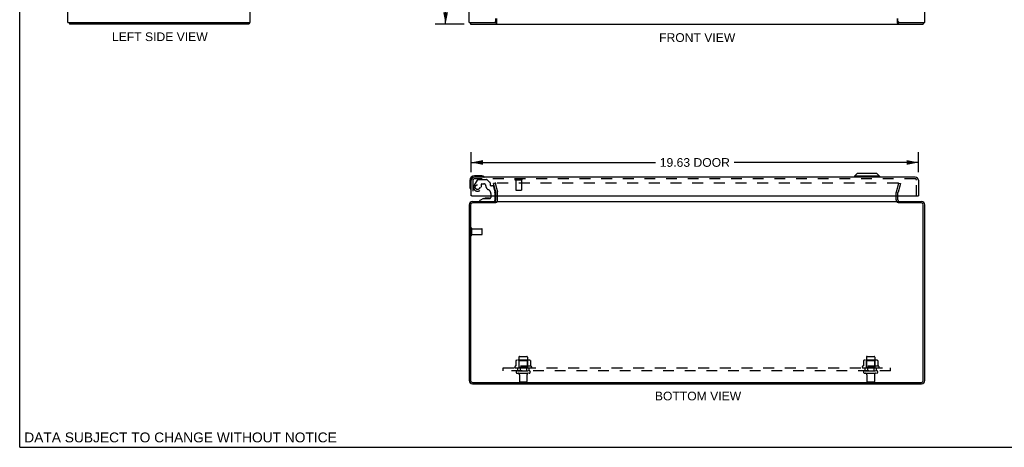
# Model space of a CAD drawing. Header units: inches. Extents: x 0 to 86.4, y 0 to 55.9.
# Tile 1 of 4: x 0 to 43.2, y 0 to 18.8. Entities that reach past the tile are written whole.
import ezdxf

# ---------------------------------------------------------------- set-up
doc = ezdxf.new("R2010")
doc.units = ezdxf.units.IN
doc.header["$LTSCALE"] = 4.754237
doc.header["$MEASUREMENT"] = 0
doc.linetypes.add('HIDDEN', pattern=[0.2, 0.1, -0.1])
doc.layers.get('0').update_dxf_attribs({"linetype": 'CONTINUOUS'})
for name, color, linetype in [('DEFAULT_2', 8, 'HIDDEN'), ('DIMENSIONS', 7, 'CONTINUOUS'), ('DOOR_ASSEMBLY', 7, 'CONTINUOUS'), ('SUBPANEL', 7, 'CONTINUOUS')]:
    doc.layers.add(name, color=color, linetype=linetype)
doc.styles.get("Standard").update_dxf_attribs({"font": 'arial.ttf'})
doc.dimstyles.new('DIMSTYLE_1', dxfattribs={"dimtxt": 0.381356, "dimasz": 0.508475, "dimexe": 0.09, "dimexo": 0.07, "dimgap": 0.0375, "dimtad": 0, "dimtih": 1, "dimtoh": 1, "dimzin": 4, "dimdsep": 46, "dimtxsty": 'Standard', "dimblk": '_FILLED', "dimblk1": '_FILLED', "dimblk2": '_FILLED', "dimcen": 0.09, "dimadec": 3, "dimazin": 1, "dimtfac": 1, "dimtdec": 3, "dimtofl": 0, "dimtmove": 0, "dimatfit": 3, "dimldrblk": '_FILLED', "dimfxl": 0, "dimtolj": 1, "dimtzin": 4, "dimarcsym": 0})

# ---------------------------------------------------------------- blocks, each defined once
blk = doc.blocks.new('_FILLED')
at = {"color": 0, "linetype": 'ByBlock'}
blk.add_solid([(0, 0), (-1, 0.2), (-1, -0.2)], dxfattribs=at)
blk = doc.blocks.new('*D2')
at = {"layer": 'DIMENSIONS', "color": 2, "linetype": 'Continuous'}
for p, q in [((19.514, 38.569), (18.239, 38.569)), ((18.696, 38.569), (18.696, 28.95)), ((18.696, 18.569), (18.696, 28.187)), ((19.514, 18.569), (18.239, 18.569))]:
    blk.add_line(p, q, dxfattribs=at)
at = {"layer": 'DIMENSIONS', "color": 2, "linetype": 'Continuous', "xscale": 0.5084745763, "yscale": 0.5084745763, "zscale": 0.5084745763}
for p, rotation in [((18.696, 38.569), 90), ((18.696, 18.569), 270)]:
    blk.add_blockref('_FILLED', p, dxfattribs=dict(at, rotation=rotation))
at = {"layer": 'DIMENSIONS', "color": 2, "linetype": 'Continuous', "insert": (18.696, 28.759), "char_height": 0.3814, "width": 1.33262, "attachment_point": 2, "line_spacing_factor": 0.9}
blk.add_mtext('20.00', dxfattribs=at)
blk = doc.blocks.new('*D5')
at = {"layer": 'DIMENSIONS', "color": 2, "linetype": 'Continuous'}
for p, q in [((19.822, 12.072), (19.822, 12.955)), ((39.447, 12.072), (39.447, 12.955)), ((19.822, 12.497), (27.906, 12.497)), ((39.447, 12.497), (31.364, 12.497))]:
    blk.add_line(p, q, dxfattribs=at)
at = {"layer": 'DIMENSIONS', "color": 2, "linetype": 'Continuous', "xscale": 0.5084745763, "yscale": 0.5084745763, "zscale": 0.5084745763, "rotation": 180}
blk.add_blockref('_FILLED', (19.822, 12.497), dxfattribs=at)
at = {"layer": 'DIMENSIONS', "color": 2, "linetype": 'Continuous', "xscale": 0.5084745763, "yscale": 0.5084745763, "zscale": 0.5084745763}
blk.add_blockref('_FILLED', (39.447, 12.497), dxfattribs=at)
at = {"layer": 'DIMENSIONS', "color": 2, "linetype": 'Continuous', "insert": (29.635, 12.688), "char_height": 0.3814, "width": 3.07637, "attachment_point": 2, "line_spacing_factor": 0.9}
blk.add_mtext('19.63 DOOR', dxfattribs=at)

msp = doc.modelspace()

# ---------------------------------------------------------------- linework, layer by layer
at = {"color": 7, "linetype": 'Continuous'}
for p, q in [((0, 0), (0, 55.932)), ((2.181, 18.644), (2.181, 18.569)), ((10.055, 18.644), (10.055, 18.569)), ((19.79, 18.644), (19.79, 18.569)), ((20.899, 18.644), (20.842, 18.644)), ((20.899, 18.644), (20.899, 18.569)), ((38.612, 18.644), (38.555, 18.644)), ((38.555, 18.644), (38.555, 18.569)), ((39.664, 18.644), (39.664, 18.569)), ((20.902, 10.722), (20.902, 10.783)), ((38.552, 10.722), (38.552, 10.783)), ((0, 0), (86.441, 0))]:
    msp.add_line(p, q, dxfattribs=at)
at = {"color": 3, "linetype": 'Continuous'}
for p, q in [((2.118, 18.644), (2.118, 38.494)), ((10.118, 18.644), (10.118, 38.494)), ((19.727, 18.644), (19.727, 38.494)), ((39.727, 18.644), (39.727, 38.494)), ((2.118, 18.644), (10.118, 18.644)), ((19.727, 18.644), (20.842, 18.644)), ((20.902, 18.704), (20.902, 18.819)), ((20.929, 18.819), (20.929, 18.612)), ((38.525, 18.612), (38.525, 18.819)), ((38.534, 18.597), (38.537, 18.589)), ((38.552, 18.704), (38.552, 18.819)), ((38.612, 18.644), (39.727, 18.644)), ((10.055, 18.569), (2.181, 18.569)), ((19.79, 18.569), (39.664, 18.569)), ((20.902, 10.853), (20.902, 11.026)), ((38.552, 10.853), (38.552, 11.026)), ((19.727, 10.638), (19.727, 2.928)), ((19.79, 10.64), (19.79, 2.926)), ((20.899, 10.72), (19.87, 10.72)), ((19.872, 10.783), (20.902, 10.783)), ((20.929, 10.783), (38.525, 10.783)), ((38.552, 10.783), (39.582, 10.783)), ((39.584, 10.72), (38.555, 10.72)), ((39.664, 2.926), (39.664, 10.64)), ((39.727, 2.928), (39.727, 10.638)), ((19.87, 2.846), (39.584, 2.846)), ((19.872, 2.783), (39.582, 2.783))]:
    msp.add_line(p, q, dxfattribs=at)
for points in [[(10.067, 18.589), (10.066, 18.585), (10.065, 18.583), (10.065, 18.581), (10.064, 18.579), (10.063, 18.577), (10.063, 18.576), (10.062, 18.574), (10.061, 18.573), (10.061, 18.572), (10.06, 18.571), (10.059, 18.57), (10.059, 18.57), (10.058, 18.569), (10.057, 18.569), (10.056, 18.569), (10.055, 18.569)], [(10.077, 18.612), (10.076, 18.61), (10.075, 18.609), (10.074, 18.607), (10.073, 18.606), (10.072, 18.604), (10.071, 18.601), (10.07, 18.599), (10.069, 18.597), (10.068, 18.594), (10.068, 18.592), (10.067, 18.589)], [(20.918, 18.589), (20.917, 18.587), (20.916, 18.585), (20.915, 18.583), (20.914, 18.581), (20.913, 18.579), (20.911, 18.577), (20.91, 18.576), (20.909, 18.574), (20.908, 18.573), (20.907, 18.572), (20.906, 18.571), (20.905, 18.57), (20.904, 18.57), (20.903, 18.569), (20.902, 18.569), (20.9, 18.569), (20.899, 18.569)], [(20.929, 18.612), (20.928, 18.61), (20.927, 18.609), (20.926, 18.607), (20.925, 18.606), (20.924, 18.604), (20.923, 18.601), (20.922, 18.599), (20.921, 18.597), (20.918, 18.589)], [(38.525, 18.612), (38.526, 18.61), (38.527, 18.609), (38.528, 18.607), (38.529, 18.606), (38.53, 18.604), (38.532, 18.601), (38.533, 18.599), (38.534, 18.597)], [(38.537, 18.589), (38.538, 18.587), (38.539, 18.585), (38.54, 18.583), (38.541, 18.581), (38.542, 18.579), (38.543, 18.577), (38.544, 18.576), (38.545, 18.574), (38.546, 18.573), (38.547, 18.572), (38.548, 18.571), (38.549, 18.57), (38.551, 18.57), (38.552, 18.569), (38.553, 18.569), (38.554, 18.569), (38.555, 18.569)]]:
    msp.add_lwpolyline(points, dxfattribs=at)
at = {"color": 7, "linetype": 'Continuous'}
for points in [[(20.912, 18.654), (20.91, 18.652), (20.909, 18.65), (20.908, 18.649), (20.907, 18.648), (20.906, 18.647), (20.905, 18.646), (20.904, 18.645), (20.903, 18.644), (20.902, 18.644), (20.901, 18.644), (20.9, 18.644), (20.899, 18.644)], [(20.929, 18.664), (20.928, 18.665), (20.927, 18.665), (20.926, 18.665), (20.925, 18.664), (20.924, 18.664), (20.923, 18.664), (20.922, 18.664), (20.921, 18.663), (20.92, 18.662), (20.918, 18.662), (20.917, 18.661), (20.916, 18.66), (20.915, 18.659), (20.915, 18.658), (20.914, 18.657), (20.913, 18.655), (20.912, 18.654)], [(38.525, 18.664), (38.526, 18.665), (38.528, 18.665), (38.529, 18.665), (38.53, 18.664), (38.531, 18.664), (38.532, 18.664), (38.533, 18.664), (38.534, 18.663), (38.535, 18.662), (38.536, 18.662), (38.537, 18.661), (38.538, 18.66), (38.539, 18.659), (38.54, 18.658), (38.541, 18.657), (38.542, 18.655), (38.543, 18.654), (38.545, 18.652)], [(38.545, 18.652), (38.545, 18.65), (38.546, 18.649), (38.547, 18.648), (38.548, 18.647), (38.549, 18.646), (38.55, 18.645), (38.551, 18.644), (38.552, 18.644), (38.553, 18.644), (38.554, 18.644), (38.555, 18.644)]]:
    msp.add_lwpolyline(points, dxfattribs=at)
at = {"color": 3, "linetype": 'Continuous'}
for centre, radius, start, end in [((9.973, 18.714), 0.145, 315.3986, 331.1263), ((20.842, 18.704), 0.06, 270, 360), ((38.612, 18.704), 0.06, 180, 270), ((20.832, 10.853), 0.07, 275.5419, 360), ((38.622, 10.853), 0.07, 180, 264.4582), ((19.872, 10.638), 0.145, 90, 180), ((19.87, 10.64), 0.08, 90, 180), ((39.582, 10.638), 0.145, 0, 90), ((39.584, 10.64), 0.08, 0, 90), ((19.872, 2.928), 0.145, 180, 270), ((19.87, 2.926), 0.08, 180, 270), ((39.582, 2.928), 0.145, 270, 360), ((39.584, 2.926), 0.08, 270, 360)]:
    msp.add_arc(centre, radius, start, end, dxfattribs=at)
at = {"layer": 'DEFAULT_2', "color": 8, "linetype": 'HIDDEN'}
for p, q in [((20.87, 11.596), (20.798, 11.576)), ((20.901, 11.192), (20.798, 11.576)), ((20.87, 11.596), (20.973, 11.211)), ((38.553, 11.596), (20.902, 11.596)), ((38.481, 11.211), (38.584, 11.596)), ((38.657, 11.576), (38.554, 11.192)), ((38.584, 11.596), (38.657, 11.576)), ((20.902, 11.026), (20.902, 11.182)), ((20.977, 10.853), (20.977, 11.182)), ((38.477, 10.853), (38.477, 11.182)), ((38.552, 11.026), (38.552, 11.182)), ((19.802, 9.316), (19.802, 9.6)), ((19.845, 9.316), (19.845, 9.6)), ((19.845, 9.582), (20.292, 9.582)), ((20.302, 9.344), (20.302, 9.572)), ((19.845, 9.334), (20.292, 9.334)), ((21.915, 3.953), (21.915, 3.358)), ((21.945, 3.983), (22.26, 3.983)), ((22.29, 3.953), (22.29, 3.358)), ((37.165, 3.953), (37.165, 3.358)), ((37.195, 3.983), (37.51, 3.983)), ((37.54, 3.953), (37.54, 3.358)), ((22.458, 3.553), (21.746, 3.553)), ((21.768, 3.483), (22.436, 3.483)), ((21.783, 3.798), (21.783, 3.58)), ((22.358, 3.819), (21.847, 3.819)), ((21.919, 3.799), (21.899, 3.819)), ((21.919, 3.503), (21.899, 3.483)), ((21.919, 3.503), (21.919, 3.799)), ((22.286, 3.799), (21.919, 3.799)), ((22.286, 3.503), (21.919, 3.503)), ((22.286, 3.799), (22.306, 3.819)), ((22.286, 3.503), (22.286, 3.799)), ((22.286, 3.503), (22.306, 3.483)), ((22.421, 3.798), (22.421, 3.58)), ((37.708, 3.553), (36.996, 3.553)), ((37.018, 3.483), (37.686, 3.483)), ((37.033, 3.798), (37.033, 3.58)), ((37.608, 3.819), (37.097, 3.819)), ((37.169, 3.799), (37.149, 3.819)), ((37.169, 3.503), (37.149, 3.483)), ((37.536, 3.799), (37.169, 3.799)), ((37.169, 3.503), (37.169, 3.799)), ((37.536, 3.503), (37.169, 3.503)), ((37.536, 3.799), (37.556, 3.819)), ((37.536, 3.503), (37.536, 3.799)), ((37.536, 3.503), (37.556, 3.483)), ((37.671, 3.798), (37.671, 3.58)), ((21.845, 3.358), (22.36, 3.358)), ((21.845, 3.248), (22.36, 3.248)), ((21.937, 3.186), (21.937, 2.888)), ((22.267, 3.186), (22.267, 2.888)), ((37.095, 3.358), (37.61, 3.358)), ((37.095, 3.248), (37.61, 3.248)), ((37.187, 3.186), (37.187, 2.888)), ((37.517, 3.186), (37.517, 2.888)), ((22.237, 2.858), (21.967, 2.858)), ((37.487, 2.858), (37.217, 2.858))]:
    msp.add_line(p, q, dxfattribs=at)
for points in [[(20.902, 11.596), (20.9, 11.596), (20.898, 11.595), (20.897, 11.595), (20.895, 11.595), (20.894, 11.594), (20.892, 11.593), (20.891, 11.592), (20.889, 11.592), (20.888, 11.59), (20.887, 11.589), (20.886, 11.588), (20.885, 11.587), (20.884, 11.585), (20.883, 11.584), (20.883, 11.583), (20.882, 11.581), (20.882, 11.579), (20.882, 11.578), (20.882, 11.576)], [(20.882, 11.576), (20.882, 11.575), (20.882, 11.573), (20.882, 11.572)], [(38.57, 11.585), (38.569, 11.587), (38.568, 11.588), (38.567, 11.589), (38.566, 11.59), (38.565, 11.592), (38.564, 11.592), (38.562, 11.593), (38.561, 11.594), (38.559, 11.595), (38.558, 11.595), (38.556, 11.595), (38.554, 11.596), (38.553, 11.596)], [(38.57, 11.585), (38.571, 11.584), (38.572, 11.583), (38.572, 11.581), (38.572, 11.579), (38.573, 11.578), (38.573, 11.576)], [(38.573, 11.576), (38.573, 11.575), (38.572, 11.573), (38.572, 11.572)], [(21.783, 3.58), (21.783, 3.578), (21.783, 3.577), (21.783, 3.576), (21.782, 3.575), (21.782, 3.575), (21.782, 3.574), (21.781, 3.574), (21.781, 3.573), (21.781, 3.573), (21.78, 3.572), (21.78, 3.572), (21.78, 3.572), (21.779, 3.572), (21.779, 3.571), (21.779, 3.571), (21.779, 3.571), (21.778, 3.571), (21.778, 3.571)], [(21.789, 3.807), (21.788, 3.806), (21.786, 3.805), (21.785, 3.804), (21.784, 3.802), (21.784, 3.801), (21.783, 3.799), (21.783, 3.798)], [(22.415, 3.807), (22.417, 3.806), (22.418, 3.805), (22.419, 3.804), (22.42, 3.802), (22.421, 3.801), (22.421, 3.799), (22.421, 3.798)], [(22.426, 3.571), (22.426, 3.571), (22.426, 3.571), (22.426, 3.571), (22.425, 3.571), (22.425, 3.572), (22.425, 3.572), (22.424, 3.572), (22.424, 3.572), (22.424, 3.573), (22.423, 3.573), (22.423, 3.574), (22.423, 3.574), (22.422, 3.575), (22.422, 3.575), (22.422, 3.576), (22.421, 3.577), (22.421, 3.578), (22.421, 3.58)], [(37.033, 3.58), (37.033, 3.578), (37.033, 3.577), (37.033, 3.576), (37.032, 3.575), (37.032, 3.575), (37.032, 3.574), (37.031, 3.574), (37.031, 3.573), (37.031, 3.573), (37.03, 3.572), (37.03, 3.572), (37.03, 3.572), (37.029, 3.572), (37.029, 3.571), (37.029, 3.571), (37.029, 3.571), (37.028, 3.571), (37.028, 3.571)], [(37.039, 3.807), (37.038, 3.806), (37.036, 3.805), (37.035, 3.804), (37.034, 3.802), (37.034, 3.801), (37.033, 3.799), (37.033, 3.798)], [(37.665, 3.807), (37.667, 3.806), (37.668, 3.805), (37.669, 3.804), (37.67, 3.802), (37.671, 3.801), (37.671, 3.799), (37.671, 3.798)], [(37.676, 3.571), (37.676, 3.571), (37.676, 3.571), (37.676, 3.571), (37.675, 3.571), (37.675, 3.572), (37.675, 3.572), (37.674, 3.572), (37.674, 3.572), (37.674, 3.573), (37.673, 3.573), (37.673, 3.574), (37.673, 3.574), (37.672, 3.575), (37.672, 3.575), (37.672, 3.576), (37.671, 3.577), (37.671, 3.578), (37.671, 3.58)]]:
    msp.add_lwpolyline(points, dxfattribs=at)
for centre, radius, start, end in [((20.862, 11.182), 0.04, 0, 15), ((20.832, 10.853), 0.145, 308.7549, 360), ((20.862, 11.182), 0.115, 0, 15), ((38.592, 11.182), 0.115, 165, 180), ((38.622, 10.853), 0.145, 180, 231.2451), ((38.592, 11.182), 0.04, 165, 180), ((19.824, 9.6), 0.0215, 360, 180), ((20.292, 9.572), 0.01, 360, 90), ((19.824, 9.316), 0.0215, 180, 0), ((20.292, 9.344), 0.01, 270, 0), ((21.945, 3.953), 0.03, 90, 180), ((22.26, 3.953), 0.03, 0, 90), ((37.195, 3.953), 0.03, 90, 180), ((37.51, 3.953), 0.03, 0, 90), ((21.768, 3.521), 0.0384, 124.4497, 270), ((22.102, 2.953), 0.698, 117.6814, 120.6631), ((21.847, 3.678), 0.141, 90, 113.95), ((22.358, 3.678), 0.141, 66.05, 90), ((22.102, 2.953), 0.698, 59.3369, 62.3186), ((22.436, 3.521), 0.0384, 270, 55.5503), ((37.018, 3.521), 0.0384, 124.4497, 270), ((37.352, 2.953), 0.698, 117.6814, 120.6631), ((37.097, 3.678), 0.141, 90, 113.95), ((37.608, 3.678), 0.141, 66.05, 90), ((37.352, 2.953), 0.698, 59.3369, 62.3186), ((37.686, 3.521), 0.0384, 270, 55.5503), ((21.845, 3.303), 0.055, 90, 270), ((21.875, 3.186), 0.0625, 0, 90), ((22.33, 3.186), 0.0625, 90, 180), ((22.36, 3.303), 0.055, 270, 90), ((37.095, 3.303), 0.055, 90, 270), ((37.125, 3.186), 0.0625, 0, 90), ((37.58, 3.186), 0.0625, 90, 180), ((37.61, 3.303), 0.055, 270, 90), ((21.967, 2.888), 0.03, 180, 270), ((22.237, 2.888), 0.03, 270, 360), ((37.217, 2.888), 0.03, 180, 270), ((37.487, 2.888), 0.03, 270, 360)]:
    msp.add_arc(centre, radius, start, end, dxfattribs=at)
at = {"layer": 'DOOR_ASSEMBLY', "color": 7, "linetype": 'Continuous'}
for p, q in [((19.762, 11.711), (19.762, 11.422)), ((20.252, 11.911), (19.962, 11.911)), ((20.289, 11.908), (20.252, 11.911)), ((36.764, 12.009), (36.645, 11.89)), ((37.748, 11.89), (36.645, 11.89)), ((36.645, 11.89), (36.645, 11.851)), ((37.63, 12.009), (36.764, 12.009)), ((37.63, 12.009), (37.748, 11.89)), ((37.748, 11.89), (37.748, 11.851)), ((19.762, 11.422), (19.765, 11.384)), ((19.85, 11.026), (19.822, 11.026)), ((20.366, 10.921), (20.196, 10.823)), ((20.196, 10.783), (20.196, 10.823)), ((20.366, 10.921), (20.648, 10.921)), ((20.53, 10.938), (20.46, 10.938)), ((20.6, 10.938), (20.53, 10.938)), ((20.68, 11.026), (20.68, 10.953)), ((20.865, 10.862), (20.865, 11.026)), ((39.419, 11.026), (39.447, 11.026))]:
    msp.add_line(p, q, dxfattribs=at)
at = {"layer": 'DOOR_ASSEMBLY', "color": 3, "linetype": 'Continuous'}
for p, q in [((19.822, 11.026), (19.822, 11.716)), ((39.312, 11.851), (19.957, 11.851)), ((39.447, 11.716), (39.447, 11.026)), ((19.85, 11.026), (39.419, 11.026))]:
    msp.add_line(p, q, dxfattribs=at)
at = {"layer": 'DOOR_ASSEMBLY', "color": 8, "linetype": 'HIDDEN'}
for p, q in [((19.897, 11.716), (19.897, 11.026)), ((20.074, 11.727), (19.944, 11.502)), ((39.312, 11.776), (19.957, 11.776)), ((20.109, 11.747), (20.494, 11.747)), ((20.644, 11.615), (20.523, 11.736)), ((21.755, 11.733), (22.039, 11.733)), ((21.773, 11.733), (21.773, 11.286)), ((22.021, 11.733), (22.021, 11.286)), ((39.372, 11.026), (39.372, 11.716)), ((20.274, 11.413), (20.274, 11.546)), ((20.29, 11.562), (20.374, 11.562)), ((20.648, 11.603), (20.648, 11.531)), ((20.761, 11.472), (20.707, 11.472)), ((20.791, 11.449), (20.861, 11.189)), ((21.783, 11.276), (22.011, 11.276)), ((20.68, 11.134), (20.68, 11.026)), ((20.865, 11.026), (20.865, 11.157)), ((20.196, 10.783), (20.786, 10.783))]:
    msp.add_line(p, q, dxfattribs=at)
msp.add_circle((20.097, 11.413), 0.102, dxfattribs=at)
at = {"layer": 'DOOR_ASSEMBLY', "color": 7, "linetype": 'Continuous'}
for centre, radius, start, end in [((19.962, 11.711), 0.2, 90, 180), ((20.252, 11.661), 0.25, 59.1101, 90), ((20.372, 11.866), 0.015, 270, 353.6204), ((20.372, 11.863), 0.015, 6.3796, 59.1101), ((20.012, 11.422), 0.25, 180, 210.8899), ((19.811, 11.301), 0.015, 210.8899, 263.6204), ((19.807, 11.301), 0.015, 276.3796, 360), ((20.46, 10.848), 0.09, 90, 125.4682), ((20.6, 10.848), 0.09, 54.7746, 90), ((20.648, 10.953), 0.0317, 270, 360), ((20.786, 10.862), 0.0787, 270, 360)]:
    msp.add_arc(centre, radius, start, end, dxfattribs=at)
at = {"layer": 'DOOR_ASSEMBLY', "color": 3, "linetype": 'Continuous'}
for centre, start, end in [((19.957, 11.716), 90, 180), ((39.312, 11.716), 0, 90)]:
    msp.add_arc(centre, 0.135, start, end, dxfattribs=at)
at = {"layer": 'DOOR_ASSEMBLY', "color": 8, "linetype": 'HIDDEN'}
for centre, radius, start, end in [((19.957, 11.716), 0.06, 90, 180), ((20.109, 11.707), 0.04, 90, 150), ((20.494, 11.707), 0.04, 45, 90), ((21.755, 11.755), 0.0215, 90, 270), ((22.039, 11.755), 0.0215, 270, 90), ((39.312, 11.716), 0.06, 0, 90), ((20.097, 11.413), 0.177, 150, 360), ((20.29, 11.546), 0.0156, 90, 180), ((20.374, 11.472), 0.09, 0, 90), ((20.648, 11.472), 0.185, 180, 245.2678), ((20.493, 11.134), 0.188, 0, 65.2678), ((20.633, 11.603), 0.0156, 0, 45), ((20.707, 11.531), 0.0591, 180, 270), ((20.761, 11.441), 0.0312, 15, 90), ((21.783, 11.286), 0.01, 180, 270), ((22.011, 11.286), 0.01, 270, 360), ((20.74, 11.157), 0.125, 0, 15)]:
    msp.add_arc(centre, radius, start, end, dxfattribs=at)
at = {"layer": 'SUBPANEL', "color": 8, "linetype": 'HIDDEN'}
for p, q in [((21.227, 3.358), (21.227, 3.483)), ((21.227, 3.483), (38.227, 3.483)), ((21.852, 3.483), (21.852, 3.358)), ((21.962, 3.483), (21.962, 3.358)), ((22.243, 3.483), (22.243, 3.358)), ((22.352, 3.483), (22.352, 3.358)), ((37.102, 3.483), (37.102, 3.358)), ((37.212, 3.483), (37.212, 3.358)), ((37.493, 3.483), (37.493, 3.358)), ((37.602, 3.483), (37.602, 3.358)), ((38.227, 3.358), (38.227, 3.483)), ((38.227, 3.358), (21.227, 3.358))]:
    msp.add_line(p, q, dxfattribs=at)

# ---------------------------------------------------------------- texts
at = {"layer": 'DIMENSIONS', "color": 2, "linetype": 'Continuous', "attachment_point": 2, "line_spacing_factor": 0.9}
for s, insert, char_height, width in [('LEFT SIDE VIEW', (6.152, 18.204), 0.38136, 4.1935), ('FRONT VIEW', (29.74, 18.168), 0.3814, 3.33722), ('BOTTOM VIEW', (29.776, 2.44), 0.38136, 3.77954), ('DATA SUBJECT TO CHANGE WITHOUT NOTICE', (7.06, 0.65), 0.4322, 13.69233)]:
    msp.add_mtext(s, dxfattribs=dict(at, insert=insert, char_height=char_height, width=width))

# ---------------------------------------------------------------- dimensions: what is measured, and where the dimension line sits
at = {"layer": 'DIMENSIONS', "color": 2, "linetype": 'Continuous'}
dim = msp.add_linear_dim(base=(18.696, 18.569), p1=(19.584, 38.569), p2=(19.584, 18.569), angle=270, dimstyle='DIMSTYLE_1', dxfattribs=at)
dim.commit()
dim.dimension.update_dxf_attribs({"geometry": '*D2', "text_midpoint": (18.691, 28.566), "dimtype": 160})
dim = msp.add_linear_dim(base=(39.447181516, 12.497210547), p1=(19.822181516, 13.024837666), p2=(39.447181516, 13.024837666), text='<> DOOR', dimstyle='DIMSTYLE_1', dxfattribs=at)
dim.commit()
dim.dimension.update_dxf_attribs({"geometry": '*D5', "text_midpoint": (29.634681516, 12.497210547), "dimtype": 160})

doc.saveas('drawing.dxf')
